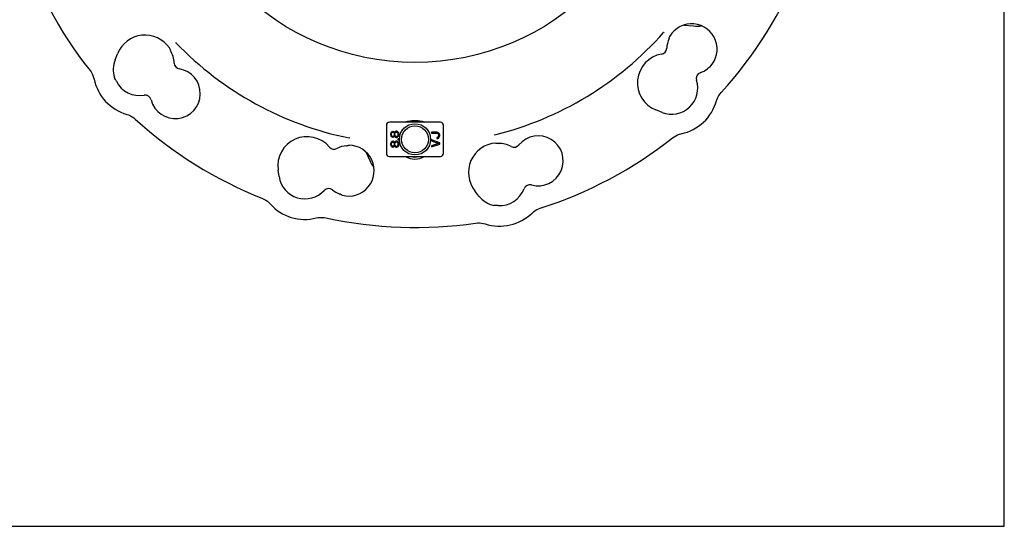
# Model space of a CAD drawing. Header units: inches. Extents: x 0 to 22, y 0 to 17.
# Tile 7 of 10: x 14.5 to 22, y 0 to 3.8. Entities that reach past the tile are written whole.
import ezdxf

# ---------------------------------------------------------------- set-up
doc = ezdxf.new("R2010")
doc.units = ezdxf.units.IN
doc.header["$LTSCALE"] = 1.21
doc.header["$MEASUREMENT"] = 0
doc.layers.get('0').update_dxf_attribs({"linetype": 'CONTINUOUS'})

msp = doc.modelspace()

# ---------------------------------------------------------------- linework, layer by layer
at = {"color": 7, "linetype": 'CONTINUOUS'}
for p, q in [((22, 0), (22, 17)), ((19.5735, 3.7977), (19.6452, 3.7914)), ((19.4632, 3.7013), (19.4648, 3.7062)), ((19.4632, 3.7012), (19.4632, 3.7013)), ((19.4648, 3.7062), (19.4665, 3.7114)), ((19.4665, 3.7114), (19.468, 3.7156)), ((19.468, 3.7156), (19.468, 3.7156)), ((15.2661, 3.534), (15.2845, 3.5803)), ((15.6763, 3.6269), (15.6763, 3.6269)), ((15.6763, 3.6269), (15.6781, 3.6227)), ((15.6821, 3.6127), (15.6821, 3.6126)), ((19.7565, 3.4701), (19.7565, 3.4701)), ((19.772, 3.4809), (19.772, 3.4809)), ((15.2642, 3.3936), (15.2607, 3.4016)), ((15.2607, 3.4016), (15.2607, 3.4016)), ((15.274, 3.3754), (15.2739, 3.3755)), ((15.2759, 3.372), (15.2739, 3.3755)), ((19.4081, 3.1358), (19.3619, 3.1542)), ((17.7299, 3.0616), (17.3441, 3.0616)), ((17.5082, 3.073), (17.5153, 3.0734)), ((17.3204, 3.038), (17.3204, 2.8254)), ((17.3573, 2.9855), (17.3533, 2.979)), ((17.3613, 2.9895), (17.3573, 2.9855)), ((17.36, 2.9777), (17.364, 2.9829)), ((17.368, 2.9921), (17.3613, 2.9895)), ((17.364, 2.9829), (17.368, 2.9855)), ((17.372, 2.9921), (17.368, 2.9921)), ((17.368, 2.9855), (17.3707, 2.9855)), ((17.3707, 2.9855), (17.3747, 2.9829)), ((17.3774, 2.9895), (17.372, 2.9921)), ((17.3747, 2.9829), (17.3787, 2.9777)), ((17.3814, 2.9855), (17.3774, 2.9895)), ((17.3828, 2.9829), (17.3814, 2.9855)), ((17.3841, 2.9855), (17.3828, 2.9829)), ((17.3881, 2.9908), (17.3841, 2.9855)), ((17.3868, 2.9777), (17.3895, 2.9829)), ((17.3948, 2.9934), (17.3881, 2.9908)), ((17.3895, 2.9829), (17.3948, 2.9868)), ((17.3988, 2.9934), (17.3948, 2.9934)), ((17.3948, 2.9868), (17.3988, 2.9868)), ((17.4055, 2.9908), (17.3988, 2.9934)), ((17.3988, 2.9868), (17.4042, 2.9829)), ((17.4042, 2.9829), (17.4069, 2.9777)), ((17.4096, 2.9868), (17.4055, 2.9908)), ((17.4136, 2.9803), (17.4096, 2.9868)), ((17.7029, 2.9852), (17.6614, 2.9852)), ((17.6614, 2.9852), (17.6614, 2.9773)), ((17.7096, 2.9839), (17.7029, 2.9852)), ((17.715, 2.9813), (17.7096, 2.9839)), ((17.7535, 2.8254), (17.7535, 3.038)), ((17.3533, 2.979), (17.3519, 2.9724)), ((17.3519, 2.9724), (17.3519, 2.9672)), ((17.3519, 2.9672), (17.3533, 2.9606)), ((17.3533, 2.9606), (17.3573, 2.954)), ((17.3573, 2.9107), (17.3533, 2.9042)), ((17.3573, 2.954), (17.3613, 2.9501)), ((17.3613, 2.9147), (17.3573, 2.9107)), ((17.3586, 2.9724), (17.36, 2.9777)), ((17.3586, 2.9672), (17.3586, 2.9724)), ((17.36, 2.9619), (17.3586, 2.9672)), ((17.364, 2.9567), (17.36, 2.9619)), ((17.36, 2.9029), (17.364, 2.9081)), ((17.3613, 2.9501), (17.368, 2.9475)), ((17.368, 2.9173), (17.3613, 2.9147)), ((17.368, 2.954), (17.364, 2.9567)), ((17.364, 2.9081), (17.368, 2.9107)), ((17.3707, 2.954), (17.368, 2.954)), ((17.368, 2.9475), (17.372, 2.9475)), ((17.372, 2.9173), (17.368, 2.9173)), ((17.368, 2.9107), (17.3707, 2.9107)), ((17.3747, 2.9567), (17.3707, 2.954)), ((17.3707, 2.9107), (17.3747, 2.9081)), ((17.372, 2.9475), (17.3774, 2.9501)), ((17.3774, 2.9147), (17.372, 2.9173)), ((17.3787, 2.9619), (17.3747, 2.9567)), ((17.3747, 2.9081), (17.3787, 2.9029)), ((17.3774, 2.9501), (17.3814, 2.954)), ((17.3814, 2.9107), (17.3774, 2.9147)), ((17.3787, 2.9777), (17.3801, 2.9724)), ((17.3801, 2.9672), (17.3787, 2.9619)), ((17.3801, 2.9724), (17.3801, 2.9672)), ((17.3814, 2.954), (17.3828, 2.9567)), ((17.3828, 2.9081), (17.3814, 2.9107)), ((17.3828, 2.9567), (17.3841, 2.954)), ((17.3841, 2.9107), (17.3828, 2.9081)), ((17.3841, 2.954), (17.3881, 2.9488)), ((17.3881, 2.916), (17.3841, 2.9107)), ((17.3854, 2.9724), (17.3868, 2.9777)), ((17.3854, 2.9672), (17.3854, 2.9724)), ((17.3868, 2.9619), (17.3854, 2.9672)), ((17.3895, 2.9567), (17.3868, 2.9619)), ((17.3868, 2.9029), (17.3895, 2.9081)), ((17.3881, 2.9488), (17.3948, 2.9462)), ((17.3948, 2.9186), (17.3881, 2.916)), ((17.3948, 2.9527), (17.3895, 2.9567)), ((17.3895, 2.9081), (17.3948, 2.912)), ((17.3988, 2.9527), (17.3948, 2.9527)), ((17.3948, 2.9462), (17.3988, 2.9462)), ((17.3988, 2.9186), (17.3948, 2.9186)), ((17.3948, 2.912), (17.3988, 2.912)), ((17.4042, 2.9567), (17.3988, 2.9527)), ((17.3988, 2.9462), (17.4055, 2.9488)), ((17.4055, 2.916), (17.3988, 2.9186)), ((17.3988, 2.912), (17.4042, 2.9081)), ((17.4069, 2.9619), (17.4042, 2.9567)), ((17.4042, 2.9081), (17.4069, 2.9029)), ((17.4055, 2.9488), (17.4096, 2.9527)), ((17.4096, 2.912), (17.4055, 2.916)), ((17.4069, 2.9777), (17.4082, 2.9724)), ((17.4082, 2.9672), (17.4069, 2.9619)), ((17.4082, 2.9724), (17.4082, 2.9672)), ((17.4149, 2.9357), (17.4082, 2.9357)), ((17.4082, 2.9357), (17.4082, 2.9291)), ((17.4082, 2.9291), (17.4149, 2.9291)), ((17.4096, 2.9527), (17.4136, 2.9593)), ((17.4136, 2.9055), (17.4096, 2.912)), ((17.4149, 2.9737), (17.4136, 2.9803)), ((17.4136, 2.9593), (17.4149, 2.9658)), ((17.4149, 2.9658), (17.4149, 2.9737)), ((17.4149, 2.9291), (17.4149, 2.9357)), ((17.6614, 2.9773), (17.7029, 2.9773)), ((17.7244, 2.9065), (17.6614, 2.9274)), ((17.6614, 2.9274), (17.6614, 2.9196)), ((17.6614, 2.9196), (17.7163, 2.9012)), ((17.7029, 2.9773), (17.7083, 2.976)), ((17.7083, 2.9471), (17.7029, 2.9458)), ((17.7029, 2.9458), (17.7029, 2.9379)), ((17.7029, 2.9379), (17.7096, 2.9393)), ((17.7083, 2.976), (17.7123, 2.9734)), ((17.7123, 2.9498), (17.7083, 2.9471)), ((17.7096, 2.9393), (17.715, 2.9419)), ((17.7123, 2.9734), (17.715, 2.9694)), ((17.715, 2.9537), (17.7123, 2.9498)), ((17.7204, 2.976), (17.715, 2.9813)), ((17.715, 2.9694), (17.7163, 2.9642)), ((17.7163, 2.9589), (17.715, 2.9537)), ((17.715, 2.9419), (17.7204, 2.9471)), ((17.7163, 2.9642), (17.7163, 2.9589)), ((17.723, 2.9708), (17.7204, 2.976)), ((17.7204, 2.9471), (17.723, 2.9524)), ((17.7244, 2.9642), (17.723, 2.9708)), ((17.723, 2.9524), (17.7244, 2.9589)), ((17.7244, 2.9589), (17.7244, 2.9642)), ((17.0253, 2.8845), (17.0254, 2.8845)), ((17.0254, 2.8845), (17.0304, 2.8857)), ((17.0304, 2.8857), (17.0358, 2.8868)), ((17.0358, 2.8868), (17.0402, 2.8875)), ((17.0402, 2.8875), (17.0402, 2.8875)), ((17.164, 2.8372), (17.1944, 2.772)), ((17.3533, 2.9042), (17.3519, 2.8976)), ((17.3519, 2.8976), (17.3519, 2.8924)), ((17.3519, 2.8924), (17.3533, 2.8858)), ((17.3533, 2.8858), (17.3573, 2.8792)), ((17.3573, 2.8792), (17.3613, 2.8753)), ((17.3586, 2.8976), (17.36, 2.9029)), ((17.3586, 2.8924), (17.3586, 2.8976)), ((17.36, 2.8871), (17.3586, 2.8924)), ((17.364, 2.8819), (17.36, 2.8871)), ((17.3613, 2.8753), (17.368, 2.8727)), ((17.368, 2.8792), (17.364, 2.8819)), ((17.3707, 2.8792), (17.368, 2.8792)), ((17.368, 2.8727), (17.372, 2.8727)), ((17.3747, 2.8819), (17.3707, 2.8792)), ((17.372, 2.8727), (17.3774, 2.8753)), ((17.3787, 2.8871), (17.3747, 2.8819)), ((17.3774, 2.8753), (17.3814, 2.8792)), ((17.3787, 2.9029), (17.3801, 2.8976)), ((17.3801, 2.8924), (17.3787, 2.8871)), ((17.3801, 2.8976), (17.3801, 2.8924)), ((17.3814, 2.8792), (17.3828, 2.8819)), ((17.3828, 2.8819), (17.3841, 2.8792)), ((17.3841, 2.8792), (17.3881, 2.874)), ((17.3854, 2.8976), (17.3868, 2.9029)), ((17.3854, 2.8924), (17.3854, 2.8976)), ((17.3868, 2.8871), (17.3854, 2.8924)), ((17.3895, 2.8819), (17.3868, 2.8871)), ((17.3881, 2.874), (17.3948, 2.8714)), ((17.3948, 2.8779), (17.3895, 2.8819)), ((17.3988, 2.8779), (17.3948, 2.8779)), ((17.3948, 2.8714), (17.3988, 2.8714)), ((17.4042, 2.8819), (17.3988, 2.8779)), ((17.3988, 2.8714), (17.4055, 2.874)), ((17.4069, 2.8871), (17.4042, 2.8819)), ((17.4055, 2.874), (17.4096, 2.8779)), ((17.4069, 2.9029), (17.4082, 2.8976)), ((17.4082, 2.8924), (17.4069, 2.8871)), ((17.4082, 2.8976), (17.4082, 2.8924)), ((17.4096, 2.8779), (17.4136, 2.8845)), ((17.4149, 2.8989), (17.4136, 2.9055)), ((17.4136, 2.8845), (17.4149, 2.891)), ((17.4149, 2.891), (17.4149, 2.8989)), ((17.7163, 2.9012), (17.6614, 2.8828)), ((17.6614, 2.875), (17.7244, 2.896)), ((17.6614, 2.8828), (17.6614, 2.875)), ((17.7244, 2.896), (17.7244, 2.9065)), ((18.1458, 2.9041), (18.1458, 2.9041)), ((18.1458, 2.9041), (18.1502, 2.9036)), ((18.161, 2.902), (18.1611, 2.902)), ((17.3441, 2.8018), (17.7299, 2.8018)), ((16.5082, 2.6495), (16.5009, 2.6988)), ((18.0212, 2.5024), (17.9902, 2.5415)), ((16.9719, 2.515), (16.9718, 2.515)), ((16.9889, 2.507), (16.9889, 2.507)), ((18.1417, 2.4306), (18.1331, 2.4316)), ((18.1331, 2.4316), (18.1331, 2.4316)), ((18.1624, 2.43), (18.1623, 2.43)), ((18.1663, 2.4299), (18.1623, 2.43)), ((0, 0), (22, 0))]:
    msp.add_line(p, q, dxfattribs=at)
for points in [[(19.4607, 3.6945), (19.4622, 3.698), (19.4632, 3.7012)], [(15.6781, 3.6227), (15.6802, 3.6176), (15.6821, 3.6127)], [(15.6821, 3.6126), (15.6833, 3.6098), (15.6852, 3.606)], [(15.0762, 3.4531), (15.0839, 3.4425), (15.0918, 3.4292), (15.0984, 3.4152), (15.1036, 3.4006), (15.1069, 3.3877)], [(19.762, 3.4737), (19.7554, 3.4694), (19.7518, 3.4668)], [(19.772, 3.4809), (19.7677, 3.4777), (19.762, 3.4737)], [(15.274, 3.3754), (15.2689, 3.3843), (15.2642, 3.3936)], [(19.8205, 3.2231), (19.8246, 3.2356), (19.8308, 3.2497), (19.8383, 3.2633), (19.8471, 3.276), (19.8557, 3.2862)], [(15.3559, 3.1206), (15.3684, 3.1165), (15.3826, 3.1103), (15.3961, 3.1028), (15.4088, 3.094), (15.419, 3.0854)], [(17.465, 3.0616), (17.4692, 3.0636), (17.4757, 3.0661), (17.4828, 3.0684), (17.4908, 3.0704), (17.4993, 3.072), (17.5082, 3.073)], [(17.5153, 3.0734), (17.5206, 3.0736), (17.5287, 3.0737), (17.5369, 3.0738), (17.5451, 3.0737), (17.5532, 3.0736), (17.5587, 3.0734)], [(17.5587, 3.0734), (17.5656, 3.073), (17.5745, 3.072), (17.583, 3.0705), (17.5909, 3.0685), (17.5981, 3.0662), (17.6046, 3.0636), (17.6089, 3.0616)], [(19.488, 2.9433), (19.4986, 2.9511), (19.5119, 2.959), (19.5259, 2.9656), (19.5405, 2.9707), (19.5534, 2.974)], [(17.0183, 2.8833), (17.022, 2.8838), (17.0253, 2.8845)], [(18.1502, 2.9036), (18.1558, 2.9028), (18.161, 2.902)], [(18.1611, 2.902), (18.1641, 2.9016), (18.1683, 2.9014)], [(16.3814, 2.4841), (16.3934, 2.4787), (16.4069, 2.4712), (16.4196, 2.4624), (16.4314, 2.4523), (16.4407, 2.4428)], [(16.9777, 2.512), (16.9707, 2.5156), (16.9666, 2.5174)], [(16.9889, 2.507), (16.984, 2.5091), (16.9777, 2.512)], [(18.1624, 2.43), (18.1522, 2.43), (18.1417, 2.4306)], [(18.4241, 2.3735), (18.4339, 2.3823), (18.4463, 2.3915), (18.4595, 2.3994), (18.4735, 2.406), (18.4861, 2.4106)], [(16.7899, 2.336), (16.8028, 2.3387), (16.8181, 2.3404), (16.8336, 2.3407), (16.849, 2.3394), (16.8621, 2.3371)], [(17.9962, 2.2975), (18.0093, 2.2989), (18.0248, 2.2991), (18.0402, 2.2978), (18.0554, 2.295), (18.0682, 2.2914)]]:
    msp.add_lwpolyline(points, dxfattribs=at)
for centre, radius in [((17.537, 5.4041), 1.8898), ((17.537, 2.9317), 0.1181), ((17.537, 2.9317), 0.1024)]:
    msp.add_circle(centre, radius, dxfattribs=at)
for centre, radius, start, end in [((17.537, 5.4041), 3.1404, 197.59068, 218.40932), ((17.537, 5.4041), 3.1404, 317.59068, 338.40932), ((19.6326, 3.6143), 0.1927, 315.72667, 149.36454), ((17.537, 5.4041), 2.5118, 283.94066, 318.55938), ((19.6782, 4.1679), 0.378, 264.99945, 274.50281), ((15.4926, 3.4978), 0.2239, 34.2642, 158.37693), ((17.537, 5.4041), 2.5118, 223.94066, 258.55938), ((19.6326, 3.6143), 0.1897, 154.99023, 177.79847), ((15.4926, 3.4978), 0.2209, 2.97757, 29.35085), ((19.3965, 3.6234), 0.0466, 280.07042, 357.79847), ((15.4523, 3.4602), 0.2003, 158.37693, 197.20328), ((15.76, 3.5117), 0.0468, 182.97757, 260.64295), ((19.4433, 3.3598), 0.2212, 100.07042, 248.37693), ((15.7216, 3.2786), 0.1894, 194.49405, 80.64295), ((19.7139, 3.3925), 0.0466, 110.1236, 197.40848), ((19.6326, 3.6143), 0.1897, 290.1236, 308.9479), ((15.4523, 3.4602), 0.353, 191.84799, 254.15201), ((15.4523, 3.4602), 0.1973, 206.55488, 279.56428), ((19.4809, 3.3195), 0.1975, 248.37693, 17.40848), ((15.4929, 3.2195), 0.0468, 14.49405, 99.56428), ((19.4809, 3.3195), 0.353, 281.84799, 344.15201), ((17.537, 5.4041), 3.1404, 227.59068, 248.40932), ((17.3441, 3.038), 0.0236, 90, 180), ((17.537, 2.9317), 0.1339, 76.38844, 103.61156), ((17.537, 2.9317), 0.1331, 79.56646, 100.43354), ((17.7299, 3.038), 0.0236, 0, 90), ((16.7197, 2.731), 0.2212, 40.07042, 188.37693), ((18.4701, 2.7692), 0.1894, 254.49405, 140.64295), ((17.537, 5.4041), 3.1404, 287.59068, 308.40932), ((16.9246, 2.9033), 0.0466, 220.07042, 297.79847), ((17.0348, 2.6944), 0.1897, 94.99023, 117.79847), ((17.0348, 2.6944), 0.1927, 255.72667, 89.36454), ((18.1658, 2.6805), 0.2239, 94.2642, 218.37693), ((18.1658, 2.6805), 0.2209, 62.97757, 89.35085), ((18.2874, 2.919), 0.0468, 242.97757, 320.64295), ((17.537, 2.9317), 0.378, 205, 214.50281), ((17.3441, 2.8254), 0.0236, 180, 270), ((17.537, 2.9317), 0.1489, 240.72054, 299.27946), ((17.537, 2.9317), 0.1339, 256.38844, 283.61156), ((17.537, 2.9317), 0.1331, 259.56646, 280.43354), ((17.7299, 2.8254), 0.0236, 270, 360), ((16.7036, 2.6783), 0.1975, 188.37693, 317.40848), ((16.8833, 2.5131), 0.0466, 50.1236, 137.40848), ((17.0348, 2.6944), 0.1897, 230.1236, 248.9479), ((18.1782, 2.6268), 0.1973, 266.55488, 339.56428), ((18.4069, 2.5416), 0.0468, 74.49405, 159.56428), ((18.1782, 2.6268), 0.2003, 218.37693, 257.20328), ((16.7036, 2.6783), 0.353, 221.84799, 284.15201), ((17.537, 5.4041), 3.1404, 257.59068, 278.40932), ((18.1782, 2.6268), 0.353, 251.84799, 314.15201)]:
    msp.add_arc(centre, radius, start, end, dxfattribs=at)
for points, start_tangent, end_tangent in [([(19.4212, 3.7431), (19.4206, 3.7424), (19.4199, 3.7417)], (-0.001257, -0.001427), (-0.001259, -0.001425)), ([(15.7283, 3.6611), (15.7277, 3.6618), (15.727, 3.6625)], (-0.00132, 0.001369), (-0.001317, 0.001371)), ([(17.0406, 2.9419), (17.0397, 2.942), (17.0387, 2.9422)], (-0.001864, 0.000375), (-0.001863, 0.000378)), ([(18.1421, 2.9663), (18.1412, 2.9661), (18.1403, 2.9659)], (-0.001845, -0.000459), (-0.001846, -0.000456))]:
    msp.add_spline(points, degree=3, dxfattribs=dict(at, start_tangent=start_tangent, end_tangent=end_tangent))

doc.saveas('drawing.dxf')
